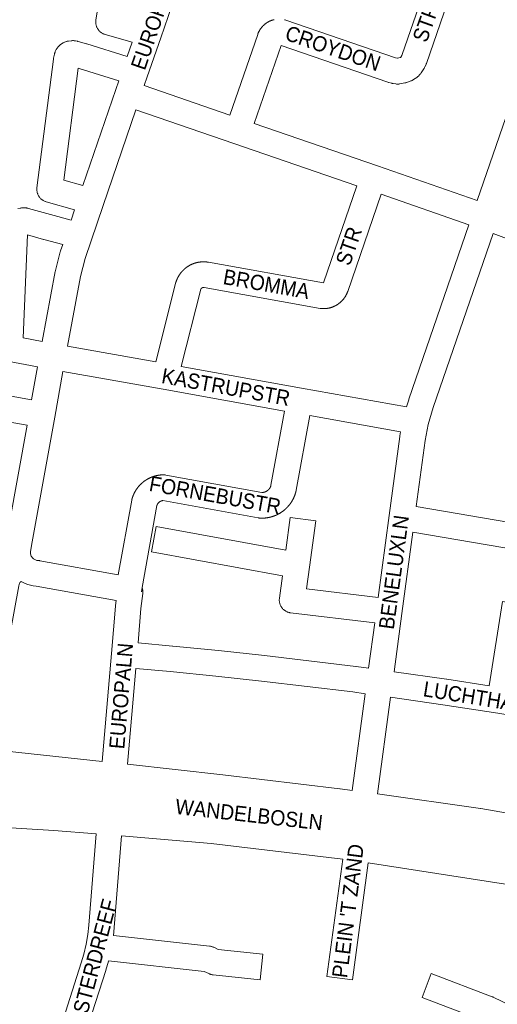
# Model space of a CAD drawing. Header units: metres. Extents: x 123819 to 142731, y 393440 to 405763.
# Tile 120 of 256: x 131279 to 131520, y 397616 to 398115. Entities that reach past the tile are written whole.
import ezdxf
from ezdxf.enums import TextEntityAlignment as Align

# ---------------------------------------------------------------- set-up
doc = ezdxf.new("R2010")
doc.units = ezdxf.units.M
doc.header["$MEASUREMENT"] = 0
doc.layers.add('gs-anno-wegen algemeen tekst', color=7, linetype='Continuous', lineweight=0)
doc.layers.add('gs-knt-wegen algemeen', color=7, linetype='Continuous', lineweight=0)
doc.styles.add('Style-Arial', font='arial.ttf')

msp = doc.modelspace()

# ---------------------------------------------------------------- linework, layer by layer
at = {"layer": 'gs-knt-wegen algemeen', "color": 7, "linetype": 'Continuous', "flags": 128}
for points in [[(131277.6, 398019.39), (131278.86, 398019.63), (131279.12, 398019.67), (131279.39, 398019.71), (131279.65, 398019.73), (131279.91, 398019.74), (131280.18, 398019.74), (131281.37, 398019.72), (131281.65, 398019.71), (131281.93, 398019.69), (131282.21, 398019.66), (131282.48, 398019.61), (131282.75, 398019.55), (131283.02, 398019.48), (131294.15, 398016.36), (131304.57, 398013.61), (131306.32, 398018.71), (131291.97, 398022.84), (131291.66, 398022.93), (131291.37, 398023.04), (131291.07, 398023.17), (131290.79, 398023.3), (131290.51, 398023.46), (131290.24, 398023.62), (131289.97, 398023.8), (131289.72, 398023.99), (131289.47, 398024.2), (131289.24, 398024.41), (131289.02, 398024.64), (131288.8, 398024.88), (131288.6, 398025.12), (131288.42, 398025.38), (131288.24, 398025.65), (131288.08, 398025.92), (131287.93, 398026.2), (131287.8, 398026.49), (131287.68, 398026.79), (131287.57, 398027.09), (131287.48, 398027.39), (131287.41, 398027.7), (131287.35, 398028.01), (131287.3, 398028.33), (131287.27, 398028.65), (131287.26, 398028.96), (131287.26, 398029.28), (131287.28, 398029.6), (131287.31, 398029.92), (131295.63, 398095.02), (131295.66, 398095.27), (131295.71, 398095.52), (131296.15, 398097.66), (131296.21, 398097.92), (131296.28, 398098.17), (131296.36, 398098.42), (131296.45, 398098.67), (131296.54, 398098.91), (131296.75, 398099.38), (131296.87, 398099.65), (131297, 398099.91), (131297.15, 398100.16), (131297.3, 398100.41), (131297.47, 398100.65), (131297.65, 398100.88), (131297.84, 398101.11), (131298.04, 398101.32), (131298.43, 398101.73), (131298.63, 398101.93), (131298.84, 398102.12), (131299.05, 398102.3), (131299.27, 398102.47), (131299.51, 398102.63), (131299.74, 398102.79), (131300.64, 398103.33), (131300.91, 398103.48), (131301.17, 398103.62), (131301.45, 398103.75), (131301.73, 398103.86), (131302.01, 398103.96), (131302.3, 398104.05), (131302.59, 398104.12), (131302.89, 398104.18), (131303.19, 398104.22), (131304.66, 398104.42), (131304.96, 398104.45), (131305.27, 398104.46), (131305.58, 398104.47), (131305.88, 398104.46), (131306.19, 398104.43), (131306.49, 398104.39), (131306.79, 398104.34), (131307.82, 398104.13), (131308.03, 398104.08), (131308.25, 398104.03), (131312.32, 398102.91), (131312.57, 398102.84), (131332.94, 398096.35), (131335.45, 398103.67), (131321.76, 398107.61), (131321.46, 398107.7), (131321.16, 398107.81), (131320.87, 398107.93), (131320.59, 398108.07), (131320.31, 398108.22), (131320.04, 398108.39), (131319.77, 398108.57), (131319.52, 398108.76), (131319.28, 398108.96), (131319.04, 398109.18), (131318.82, 398109.4), (131318.61, 398109.64), (131318.41, 398109.88), (131318.22, 398110.14), (131318.05, 398110.4), (131317.89, 398110.68), (131317.74, 398110.96), (131317.6, 398111.24), (131317.48, 398111.54), (131317.38, 398111.84), (131317.28, 398112.14), (131317.21, 398112.45), (131317.15, 398112.76), (131317.1, 398113.07), (131317.07, 398113.39), (131317.05, 398113.7), (131317.05, 398114.02), (131317.07, 398114.34), (131317.1, 398114.65), (131317.15, 398114.97), (131327.05, 398172.42)], [(131374.24, 398176.53), (131370.48, 398165.56), (131349.99, 398105.92), (131343.19, 398086.11), (131341.67, 398081.69)], [(131412.65, 398115.09), (131412.77, 398115.06), (131413.05, 398114.99), (131413.32, 398114.9), (131468.98, 398095.79), (131469.82, 398095.58), (131469.88, 398095.57), (131470.67, 398095.72), (131471.38, 398095.98), (131471.61, 398096.15), (131472.09, 398096.87), (131472.34, 398097.42), (131486.29, 398137.96)], [(131498.59, 398133.72), (131484.56, 398092.93), (131484.47, 398092.68), (131484.36, 398092.44), (131483.79, 398091.12), (131483.67, 398090.87), (131483.54, 398090.63), (131483.41, 398090.39), (131483.26, 398090.15), (131481.98, 398088.21), (131481.82, 398087.98), (131481.64, 398087.75), (131481.46, 398087.53), (131481.27, 398087.32), (131481.07, 398087.12), (131480.47, 398086.54), (131480.27, 398086.36), (131480.07, 398086.18), (131479.85, 398086.02), (131479.63, 398085.86), (131478.09, 398084.8), (131477.83, 398084.63), (131477.56, 398084.47), (131477.28, 398084.33), (131476.99, 398084.19), (131476.7, 398084.08), (131474.7, 398083.32), (131474.42, 398083.22), (131474.14, 398083.14), (131473.85, 398083.07), (131473.56, 398083.01), (131471.16, 398082.58), (131470.86, 398082.53), (131470.57, 398082.5), (131470.27, 398082.48), (131469.98, 398082.47), (131469.68, 398082.48), (131469.38, 398082.5), (131469.09, 398082.54), (131467.68, 398082.74), (131467.47, 398082.77), (131467.26, 398082.81), (131467.05, 398082.86), (131465.6, 398083.21), (131465.31, 398083.29), (131465.03, 398083.38), (131410.93, 398101.95), (131397.36, 398062.53)], [(131510.33, 398023.43), (131531.23, 398084.16), (131543.01, 398118.4)], [(131385.05, 398066.77), (131399.11, 398107.64), (131399.16, 398107.76), (131399.2, 398107.89), (131399.25, 398108.01), (131399.3, 398108.14), (131399.35, 398108.26), (131399.4, 398108.38), (131399.45, 398108.51), (131399.51, 398108.63), (131399.56, 398108.75), (131399.62, 398108.87), (131399.68, 398108.99), (131399.74, 398109.11), (131399.8, 398109.23), (131399.86, 398109.35), (131399.93, 398109.46), (131399.99, 398109.58), (131400.06, 398109.69), (131400.13, 398109.81), (131400.19, 398109.92), (131400.27, 398110.04), (131400.34, 398110.15), (131400.41, 398110.26), (131400.49, 398110.37), (131400.56, 398110.48), (131400.64, 398110.59), (131400.72, 398110.7), (131400.8, 398110.8), (131400.88, 398110.91), (131400.96, 398111.02), (131401.04, 398111.12), (131401.13, 398111.22), (131401.21, 398111.32), (131401.3, 398111.43), (131401.39, 398111.53), (131401.48, 398111.63), (131401.56, 398111.72), (131401.66, 398111.82), (131401.75, 398111.92), (131401.84, 398112.01), (131401.94, 398112.11), (131402.03, 398112.2), (131402.13, 398112.29), (131402.23, 398112.38), (131402.33, 398112.47), (131402.43, 398112.56), (131402.53, 398112.65), (131402.63, 398112.73), (131402.73, 398112.82), (131402.84, 398112.9), (131402.94, 398112.98), (131403.05, 398113.06), (131403.15, 398113.14), (131403.26, 398113.22), (131403.37, 398113.3), (131403.48, 398113.38), (131403.59, 398113.45), (131403.7, 398113.52), (131403.81, 398113.6), (131403.93, 398113.67), (131404.04, 398113.74), (131404.15, 398113.81), (131404.27, 398113.87), (131404.39, 398113.94), (131404.5, 398114), (131404.62, 398114.07), (131404.74, 398114.13), (131404.86, 398114.19), (131404.98, 398114.25), (131405.1, 398114.3), (131405.22, 398114.36), (131405.34, 398114.42), (131405.46, 398114.47), (131405.58, 398114.52), (131405.71, 398114.57), (131405.83, 398114.62), (131405.96, 398114.67), (131406.08, 398114.71), (131406.21, 398114.76), (131406.33, 398114.8), (131406.46, 398114.84), (131406.59, 398114.88), (131406.72, 398114.92), (131406.84, 398114.96), (131406.97, 398114.99), (131407.1, 398115.03), (131407.23, 398115.06), (131407.36, 398115.09)], [(131300.93, 398033.81), (131310.55, 398031.04), (131327.25, 398079.77), (131328.71, 398084.04), (131308.74, 398090.39), (131308.18, 398090.54), (131300.93, 398033.81)], [(131341.67, 398081.69), (131385.05, 398066.77)], [(131337.45, 398069.38), (131320.86, 398020.97), (131311.63, 397994.03), (131309.33, 397985.01), (131302.8, 397949.73)], [(131449.31, 398030.89), (131386.97, 398052.34), (131337.45, 398069.38)], [(131397.36, 398062.53), (131459.7, 398041.08), (131459.73, 398041.07), (131510.33, 398023.43)], [(131347.58, 397941.72), (131357.69, 397982.05), (131357.76, 397982.33), (131357.85, 397982.6), (131357.88, 397982.68), (131357.91, 397982.75), (131357.93, 397982.83), (131357.96, 397982.91), (131357.99, 397982.98), (131358.02, 397983.06), (131358.05, 397983.13), (131358.08, 397983.21), (131358.11, 397983.28), (131358.14, 397983.36), (131358.17, 397983.43), (131358.2, 397983.51), (131358.23, 397983.58), (131358.26, 397983.66), (131358.3, 397983.73), (131358.33, 397983.8), (131358.36, 397983.88), (131358.39, 397983.95), (131358.43, 397984.02), (131358.46, 397984.1), (131358.5, 397984.17), (131358.53, 397984.24), (131358.57, 397984.31), (131358.61, 397984.39), (131358.64, 397984.46), (131358.68, 397984.53), (131358.72, 397984.6), (131358.75, 397984.67), (131358.79, 397984.74), (131358.83, 397984.82), (131358.87, 397984.89), (131358.91, 397984.96), (131358.95, 397985.03), (131358.99, 397985.1), (131359.03, 397985.17), (131359.07, 397985.24), (131359.11, 397985.31), (131359.15, 397985.38), (131359.19, 397985.45), (131359.24, 397985.51), (131359.28, 397985.58), (131359.32, 397985.65), (131359.37, 397985.72), (131359.41, 397985.79), (131359.45, 397985.85), (131359.5, 397985.92), (131359.54, 397985.99), (131359.59, 397986.05), (131359.63, 397986.12), (131359.68, 397986.19), (131359.73, 397986.25), (131359.77, 397986.32), (131359.82, 397986.39), (131359.87, 397986.45), (131359.92, 397986.52), (131359.96, 397986.58), (131360.01, 397986.64), (131360.06, 397986.71), (131360.11, 397986.77), (131360.16, 397986.84), (131360.21, 397986.9), (131360.26, 397986.96), (131360.31, 397987.03), (131360.36, 397987.09), (131360.41, 397987.15), (131360.47, 397987.21), (131360.52, 397987.27), (131360.57, 397987.34), (131360.62, 397987.4), (131360.68, 397987.46), (131360.73, 397987.52), (131360.78, 397987.58), (131360.84, 397987.64), (131360.89, 397987.7), (131360.95, 397987.76), (131361, 397987.82), (131361.06, 397987.88), (131361.11, 397987.93), (131361.17, 397987.99), (131361.23, 397988.05), (131361.28, 397988.11), (131361.34, 397988.16), (131361.4, 397988.22), (131361.45, 397988.28), (131361.51, 397988.33), (131361.57, 397988.39), (131361.63, 397988.45), (131361.69, 397988.5), (131361.75, 397988.56), (131361.81, 397988.61), (131361.87, 397988.67), (131361.93, 397988.72), (131361.99, 397988.77), (131362.05, 397988.83), (131362.11, 397988.88), (131362.17, 397988.93), (131362.23, 397988.98), (131362.29, 397989.04), (131362.36, 397989.09), (131362.42, 397989.14), (131362.48, 397989.19), (131362.54, 397989.24), (131362.61, 397989.29), (131362.67, 397989.34), (131362.73, 397989.39), (131362.8, 397989.44), (131362.86, 397989.49), (131362.93, 397989.54), (131362.99, 397989.58), (131363.06, 397989.63), (131363.12, 397989.68), (131363.19, 397989.73), (131363.25, 397989.77), (131363.32, 397989.82), (131363.39, 397989.86), (131363.45, 397989.91), (131363.52, 397989.96), (131363.59, 397990), (131363.66, 397990.05), (131363.72, 397990.09), (131363.79, 397990.13), (131363.86, 397990.18), (131363.93, 397990.22), (131364, 397990.26), (131364.07, 397990.3), (131364.14, 397990.35), (131364.2, 397990.39), (131364.27, 397990.43), (131364.34, 397990.47), (131364.41, 397990.51), (131364.48, 397990.55), (131364.55, 397990.59), (131364.63, 397990.63), (131364.7, 397990.67), (131364.77, 397990.7), (131364.84, 397990.74), (131364.91, 397990.78), (131364.98, 397990.82), (131365.05, 397990.85), (131365.13, 397990.89), (131365.2, 397990.93), (131365.27, 397990.96), (131365.34, 397991), (131365.42, 397991.03), (131365.49, 397991.06), (131365.56, 397991.1), (131365.64, 397991.13), (131365.71, 397991.17), (131365.78, 397991.2), (131365.86, 397991.23), (131365.93, 397991.26), (131366.01, 397991.29), (131366.08, 397991.32), (131366.16, 397991.35), (131366.23, 397991.38), (131366.31, 397991.41), (131366.38, 397991.44), (131366.46, 397991.47), (131366.53, 397991.5), (131366.61, 397991.53), (131366.68, 397991.56), (131366.76, 397991.58), (131366.84, 397991.61), (131366.91, 397991.64), (131366.99, 397991.66), (131367.07, 397991.69), (131367.14, 397991.72), (131367.22, 397991.74), (131367.3, 397991.76), (131367.37, 397991.79), (131367.45, 397991.81), (131367.53, 397991.83), (131367.61, 397991.86), (131367.68, 397991.88), (131367.76, 397991.9), (131367.84, 397991.92), (131367.92, 397991.94), (131367.99, 397991.96), (131368.07, 397991.98), (131368.15, 397992), (131368.23, 397992.02), (131368.31, 397992.04), (131368.39, 397992.06), (131368.46, 397992.08), (131368.54, 397992.09), (131368.62, 397992.11), (131368.7, 397992.13), (131368.78, 397992.14), (131368.86, 397992.16), (131368.94, 397992.18), (131369.02, 397992.19), (131369.1, 397992.2), (131369.18, 397992.22), (131369.26, 397992.23), (131369.34, 397992.24), (131369.42, 397992.26), (131369.49, 397992.27), (131369.5, 397992.27), (131369.5, 397992.27), (131369.58, 397992.28), (131369.66, 397992.29), (131369.74, 397992.3), (131369.82, 397992.31), (131369.9, 397992.32), (131369.98, 397992.33), (131370.06, 397992.34), (131370.14, 397992.35), (131370.22, 397992.36), (131370.3, 397992.37), (131370.38, 397992.37), (131370.46, 397992.38), (131370.54, 397992.39), (131370.62, 397992.39), (131370.7, 397992.4), (131370.78, 397992.4), (131370.86, 397992.41), (131370.94, 397992.41), (131371.02, 397992.42), (131371.1, 397992.42), (131371.19, 397992.42), (131371.27, 397992.42), (131371.35, 397992.43), (131371.43, 397992.43), (131371.51, 397992.43), (131371.59, 397992.43), (131371.67, 397992.43), (131371.75, 397992.43), (131371.83, 397992.43), (131371.91, 397992.43), (131371.99, 397992.43), (131372.07, 397992.42), (131372.16, 397992.42), (131372.24, 397992.42), (131372.32, 397992.41), (131372.4, 397992.41), (131372.48, 397992.41), (131372.56, 397992.4), (131372.64, 397992.4), (131372.72, 397992.39), (131372.8, 397992.39), (131372.88, 397992.38), (131372.96, 397992.37), (131373.04, 397992.36), (131373.12, 397992.36), (131373.2, 397992.35), (131373.28, 397992.34), (131373.36, 397992.33), (131373.44, 397992.32), (131373.52, 397992.31), (131373.6, 397992.3), (131373.68, 397992.29), (131373.76, 397992.28), (131373.84, 397992.27), (131373.92, 397992.25), (131374, 397992.24), (131374.08, 397992.23), (131374.16, 397992.21), (131374.24, 397992.2), (131432.41, 397981.77), (131449.31, 398030.89)], [(131461.61, 398026.63), (131444.68, 397977.42), (131444.64, 397977.3), (131444.59, 397977.17), (131444.55, 397977.04), (131444.5, 397976.92), (131444.45, 397976.79), (131444.4, 397976.67), (131444.35, 397976.55), (131444.29, 397976.42), (131444.24, 397976.3), (131444.18, 397976.18), (131444.13, 397976.06), (131444.07, 397975.94), (131444.01, 397975.82), (131443.95, 397975.7), (131443.88, 397975.58), (131443.82, 397975.46), (131443.76, 397975.34), (131443.69, 397975.23), (131443.62, 397975.11), (131443.56, 397975), (131443.49, 397974.88), (131443.42, 397974.77), (131443.34, 397974.65), (131443.27, 397974.54), (131443.2, 397974.43), (131443.12, 397974.32), (131443.05, 397974.21), (131442.97, 397974.1), (131442.89, 397973.99), (131442.81, 397973.88), (131442.73, 397973.78), (131442.65, 397973.67), (131442.56, 397973.57), (131442.48, 397973.46), (131442.39, 397973.36), (131442.31, 397973.26), (131442.22, 397973.15), (131442.13, 397973.05), (131442.04, 397972.95), (131441.95, 397972.85), (131441.86, 397972.76), (131441.77, 397972.66), (131441.67, 397972.56), (131441.58, 397972.47), (131441.48, 397972.37), (131441.39, 397972.28), (131441.29, 397972.19), (131441.19, 397972.1), (131441.09, 397972.01), (131440.99, 397971.92), (131440.89, 397971.83), (131440.79, 397971.74), (131440.69, 397971.66), (131440.58, 397971.57), (131440.48, 397971.49), (131440.37, 397971.41), (131440.27, 397971.33), (131440.16, 397971.25), (131440.05, 397971.17), (131439.94, 397971.09), (131439.83, 397971.01), (131439.72, 397970.94), (131439.61, 397970.86), (131439.5, 397970.79), (131439.38, 397970.72), (131439.27, 397970.64), (131439.16, 397970.57), (131439.04, 397970.51), (131438.93, 397970.44), (131438.81, 397970.37), (131438.69, 397970.31), (131438.57, 397970.24), (131438.46, 397970.18), (131438.34, 397970.12), (131438.22, 397970.06), (131438.1, 397970), (131437.98, 397969.94), (131437.85, 397969.89), (131437.73, 397969.83), (131437.61, 397969.78), (131437.49, 397969.72), (131437.36, 397969.67), (131437.24, 397969.62), (131437.11, 397969.57), (131436.99, 397969.53), (131436.86, 397969.48), (131436.74, 397969.43), (131436.61, 397969.39), (131436.48, 397969.35), (131436.35, 397969.31), (131436.23, 397969.27), (131436.1, 397969.23), (131435.97, 397969.19), (131435.84, 397969.16), (131435.71, 397969.12), (131435.58, 397969.09), (131435.45, 397969.06), (131435.32, 397969.03), (131435.19, 397969), (131435.06, 397968.97), (131434.93, 397968.95), (131434.79, 397968.92), (131434.66, 397968.9), (131434.53, 397968.88), (131434.4, 397968.86), (131434.26, 397968.84), (131434.13, 397968.82), (131434, 397968.8), (131433.87, 397968.79), (131433.73, 397968.77), (131433.6, 397968.76), (131433.47, 397968.75), (131433.33, 397968.74), (131433.2, 397968.73), (131433.06, 397968.73), (131432.93, 397968.72), (131432.8, 397968.72), (131432.66, 397968.71), (131432.53, 397968.71), (131432.39, 397968.71), (131432.26, 397968.71), (131432.13, 397968.72), (131431.99, 397968.72), (131431.86, 397968.73), (131431.72, 397968.73), (131431.59, 397968.74), (131431.46, 397968.75), (131431.32, 397968.76), (131431.04, 397968.8), (131430.76, 397968.84), (131371.94, 397979.38), (131371.94, 397979.38), (131371.91, 397979.39), (131371.87, 397979.39), (131371.84, 397979.4), (131371.81, 397979.4), (131371.78, 397979.41), (131371.74, 397979.41), (131371.71, 397979.41), (131371.68, 397979.41), (131371.65, 397979.41), (131371.61, 397979.41), (131371.58, 397979.41), (131371.55, 397979.41), (131371.52, 397979.4), (131371.49, 397979.4), (131371.45, 397979.4), (131371.42, 397979.39), (131371.39, 397979.39), (131371.36, 397979.38), (131371.33, 397979.38), (131371.29, 397979.37), (131371.26, 397979.36), (131371.23, 397979.35), (131371.2, 397979.34), (131371.17, 397979.33), (131371.14, 397979.32), (131371.11, 397979.31), (131371.08, 397979.3), (131371.05, 397979.29), (131371.02, 397979.28), (131370.99, 397979.26), (131370.96, 397979.25), (131370.93, 397979.23), (131370.9, 397979.22), (131370.87, 397979.2), (131370.84, 397979.19), (131370.82, 397979.17), (131370.79, 397979.15), (131370.76, 397979.13), (131370.74, 397979.12), (131370.71, 397979.1), (131370.68, 397979.08), (131370.66, 397979.06), (131370.63, 397979.04), (131370.61, 397979.02), (131370.58, 397978.99), (131370.56, 397978.97), (131370.54, 397978.95), (131370.52, 397978.93), (131370.49, 397978.9), (131370.47, 397978.88), (131370.45, 397978.85), (131370.43, 397978.83), (131370.41, 397978.8), (131370.39, 397978.78), (131370.37, 397978.75), (131370.35, 397978.73), (131370.33, 397978.7), (131370.31, 397978.67), (131370.3, 397978.65), (131370.28, 397978.62), (131370.27, 397978.59), (131370.25, 397978.56), (131370.23, 397978.53), (131370.22, 397978.5), (131360.42, 397939.42)], [(131506.1, 398011.11), (131461.61, 398026.63)], [(131474.55, 397918.92), (131475.59, 397922.49), (131475.69, 397922.79), (131506.1, 398011.11)], [(131280.25, 397953.9), (131289.99, 397952.07), (131296.56, 397987.59), (131296.61, 397987.8), (131296.66, 397988.01), (131299.08, 397997.5), (131299.15, 397997.76), (131299.23, 397998.01), (131300.34, 398001.26), (131290.78, 398003.78), (131290.68, 398003.81), (131282.56, 398006.09), (131280.25, 397953.9)], [(131518.35, 398006.7), (131488.05, 397918.7), (131485.5, 397909.94), (131485.5, 397909.94), (131485.5, 397909.94)], [(131673.31, 397948.99), (131671.36, 397949.68), (131664.74, 397952.04), (131664.64, 397952.08), (131616.76, 397970.04), (131518.35, 398006.7)], [(131302.8, 397949.73), (131347.58, 397941.72)], [(131263.74, 397926.16), (131284.61, 397922.47), (131287.65, 397939.26), (131272.29, 397942.14)], [(131360.42, 397939.42), (131421.35, 397928.48), (131474.55, 397918.92)], [(131300.46, 397936.92), (131296.27, 397913.77), (131284.83, 397850.57), (131283.96, 397845.6), (131283.95, 397845.21), (131283.97, 397844.83), (131284.04, 397844.44), (131284.13, 397844.07), (131284.26, 397843.71), (131284.43, 397843.35), (131284.62, 397843.02), (131284.85, 397842.71), (131285.08, 397842.43), (131285.34, 397842.18), (131285.61, 397841.95), (131285.91, 397841.75), (131286.22, 397841.57), (131286.55, 397841.42), (131286.89, 397841.3), (131287.23, 397841.2), (131287.59, 397841.14), (131287.95, 397841.11), (131288.23, 397841.09), (131288.5, 397841.06), (131288.78, 397841.01), (131328.49, 397833.9)], [(131412.63, 397916.82), (131351.27, 397927.84), (131300.46, 397936.92)], [(131263.12, 397861.26), (131273.19, 397859.34), (131282.29, 397909.65), (131263.79, 397912.93), (131263.12, 397861.26)], [(131328.49, 397833.9), (131335.29, 397871.63), (131335.34, 397871.9), (131335.41, 397872.17), (131335.43, 397872.25), (131335.45, 397872.33), (131335.47, 397872.42), (131335.5, 397872.5), (131335.52, 397872.58), (131335.55, 397872.66), (131335.57, 397872.74), (131335.6, 397872.82), (131335.62, 397872.9), (131335.65, 397872.98), (131335.67, 397873.06), (131335.7, 397873.14), (131335.73, 397873.22), (131335.75, 397873.3), (131335.78, 397873.38), (131335.81, 397873.46), (131335.84, 397873.54), (131335.87, 397873.62), (131335.9, 397873.7), (131335.93, 397873.78), (131335.96, 397873.86), (131335.99, 397873.94), (131336.02, 397874.02), (131336.05, 397874.09), (131336.08, 397874.17), (131336.12, 397874.25), (131336.15, 397874.33), (131336.18, 397874.41), (131336.22, 397874.48), (131336.25, 397874.56), (131336.28, 397874.64), (131336.32, 397874.72), (131336.35, 397874.79), (131336.39, 397874.87), (131336.42, 397874.95), (131336.46, 397875.02), (131336.5, 397875.1), (131336.53, 397875.18), (131336.57, 397875.25), (131336.61, 397875.33), (131336.65, 397875.4), (131336.69, 397875.48), (131336.72, 397875.55), (131336.76, 397875.63), (131336.8, 397875.7), (131336.84, 397875.78), (131336.88, 397875.85), (131336.92, 397875.92), (131336.97, 397876), (131337.01, 397876.07), (131337.05, 397876.15), (131337.09, 397876.22), (131337.13, 397876.29), (131337.18, 397876.37), (131337.22, 397876.44), (131337.26, 397876.51), (131337.31, 397876.58), (131337.35, 397876.65), (131337.4, 397876.73), (131337.44, 397876.8), (131337.49, 397876.87), (131337.54, 397876.94), (131337.58, 397877.01), (131337.63, 397877.08), (131337.67, 397877.15), (131337.68, 397877.15), (131337.68, 397877.15), (131337.72, 397877.22), (131337.77, 397877.29), (131337.82, 397877.36), (131337.87, 397877.43), (131337.92, 397877.5), (131337.97, 397877.57), (131338.01, 397877.64), (131338.06, 397877.7), (131338.11, 397877.77), (131338.16, 397877.84), (131338.22, 397877.91), (131338.27, 397877.98), (131338.32, 397878.04), (131338.37, 397878.11), (131338.42, 397878.18), (131338.47, 397878.24), (131338.53, 397878.31), (131338.58, 397878.37), (131338.64, 397878.44), (131338.69, 397878.51), (131338.74, 397878.57), (131338.8, 397878.64), (131338.85, 397878.7), (131338.91, 397878.76), (131338.96, 397878.83), (131339.02, 397878.89), (131339.08, 397878.95), (131339.13, 397879.02), (131339.19, 397879.08), (131339.25, 397879.14), (131339.3, 397879.2), (131339.36, 397879.27), (131339.42, 397879.33), (131339.48, 397879.39), (131339.54, 397879.45), (131339.6, 397879.51), (131339.65, 397879.57), (131339.71, 397879.63), (131339.77, 397879.69), (131339.83, 397879.75), (131339.89, 397879.81), (131339.96, 397879.87), (131340.02, 397879.93), (131340.08, 397879.98), (131340.14, 397880.04), (131340.2, 397880.1), (131340.26, 397880.16), (131340.33, 397880.21), (131340.39, 397880.27), (131340.45, 397880.33), (131340.52, 397880.38), (131340.58, 397880.44), (131340.64, 397880.49), (131340.71, 397880.55), (131340.77, 397880.6), (131340.84, 397880.66), (131340.9, 397880.71), (131340.97, 397880.76), (131341.03, 397880.82), (131341.1, 397880.87), (131341.17, 397880.92), (131341.23, 397880.98), (131341.3, 397881.03), (131341.37, 397881.08), (131341.43, 397881.13), (131341.5, 397881.18), (131341.57, 397881.23), (131341.64, 397881.28), (131341.71, 397881.33), (131341.77, 397881.38), (131341.84, 397881.43), (131341.91, 397881.48), (131341.98, 397881.53), (131342.05, 397881.58), (131342.12, 397881.62), (131342.19, 397881.67), (131342.26, 397881.72), (131342.33, 397881.77), (131342.4, 397881.81), (131342.47, 397881.86), (131342.54, 397881.9), (131342.61, 397881.95), (131342.69, 397881.99), (131342.76, 397882.04), (131342.83, 397882.08), (131342.9, 397882.13), (131342.97, 397882.17), (131343.05, 397882.21), (131343.12, 397882.26), (131343.19, 397882.3), (131343.27, 397882.34), (131343.34, 397882.38), (131343.42, 397882.42), (131343.49, 397882.47), (131343.56, 397882.5), (131343.64, 397882.55), (131343.71, 397882.59), (131343.79, 397882.62), (131343.86, 397882.66), (131343.94, 397882.7), (131344.01, 397882.74), (131344.09, 397882.78), (131344.16, 397882.82), (131344.24, 397882.85), (131344.32, 397882.89), (131344.39, 397882.93), (131344.47, 397882.96), (131344.55, 397883), (131344.62, 397883.03), (131344.7, 397883.07), (131344.78, 397883.1), (131344.85, 397883.14), (131344.93, 397883.17), (131345.01, 397883.2), (131345.09, 397883.24), (131345.17, 397883.27), (131345.25, 397883.3), (131345.32, 397883.33), (131345.4, 397883.36), (131345.48, 397883.39), (131345.56, 397883.42), (131345.64, 397883.45), (131345.72, 397883.48), (131345.8, 397883.51), (131345.88, 397883.54), (131345.96, 397883.57), (131346.04, 397883.6), (131346.12, 397883.63), (131346.2, 397883.65), (131346.28, 397883.68), (131346.36, 397883.71), (131346.44, 397883.73), (131346.52, 397883.76), (131346.6, 397883.78), (131346.68, 397883.81), (131346.76, 397883.83), (131346.84, 397883.86), (131346.92, 397883.88), (131347, 397883.9), (131347.09, 397883.93), (131347.17, 397883.95), (131347.25, 397883.97), (131347.33, 397883.99), (131347.41, 397884.01), (131347.49, 397884.03), (131347.58, 397884.05), (131347.66, 397884.07), (131347.74, 397884.09), (131347.82, 397884.11), (131347.91, 397884.13), (131347.99, 397884.15), (131348.07, 397884.16), (131348.15, 397884.18), (131348.24, 397884.2), (131348.32, 397884.22), (131348.4, 397884.23), (131348.49, 397884.25), (131348.57, 397884.26), (131348.65, 397884.28), (131348.74, 397884.29), (131348.82, 397884.31), (131348.9, 397884.32), (131348.99, 397884.33), (131349.07, 397884.34), (131349.15, 397884.36), (131349.24, 397884.37), (131349.32, 397884.38), (131349.41, 397884.39), (131349.49, 397884.4), (131349.57, 397884.41), (131349.66, 397884.42), (131349.74, 397884.43), (131349.83, 397884.44), (131349.91, 397884.45), (131349.99, 397884.46), (131350.08, 397884.46), (131350.16, 397884.47), (131350.25, 397884.48), (131350.33, 397884.48), (131350.42, 397884.49), (131350.5, 397884.49), (131350.59, 397884.5), (131350.67, 397884.5), (131350.75, 397884.51), (131350.84, 397884.51), (131350.92, 397884.51), (131351.01, 397884.52), (131351.09, 397884.52), (131351.18, 397884.52), (131351.26, 397884.52), (131351.34, 397884.52), (131351.65, 397884.52), (131351.96, 397884.5), (131352.27, 397884.47), (131352.58, 397884.42), (131401.24, 397875.6), (131401.28, 397875.6), (131401.33, 397875.6), (131401.38, 397875.6), (131401.43, 397875.6), (131401.48, 397875.6), (131401.53, 397875.6), (131401.58, 397875.61), (131401.63, 397875.61), (131401.68, 397875.62), (131401.73, 397875.62), (131401.78, 397875.63), (131401.83, 397875.63), (131401.88, 397875.64), (131401.93, 397875.65), (131401.97, 397875.65), (131402.02, 397875.66), (131402.07, 397875.67), (131402.12, 397875.68), (131402.17, 397875.69), (131402.22, 397875.7), (131402.27, 397875.71), (131402.31, 397875.72), (131402.36, 397875.73), (131402.41, 397875.74), (131402.46, 397875.76), (131402.51, 397875.77), (131402.55, 397875.78), (131402.6, 397875.8), (131402.65, 397875.81), (131402.7, 397875.83), (131402.74, 397875.84), (131402.79, 397875.86), (131402.84, 397875.88), (131402.88, 397875.89), (131402.93, 397875.91), (131402.97, 397875.93), (131403.02, 397875.95), (131403.07, 397875.97), (131403.11, 397875.99), (131403.16, 397876.01), (131403.2, 397876.03), (131403.25, 397876.05), (131403.29, 397876.07), (131403.34, 397876.09), (131403.38, 397876.11), (131403.42, 397876.14), (131403.47, 397876.16), (131403.51, 397876.18), (131403.56, 397876.21), (131403.6, 397876.23), (131403.64, 397876.26), (131403.68, 397876.28), (131403.73, 397876.31), (131403.77, 397876.33), (131403.81, 397876.36), (131403.85, 397876.39), (131403.89, 397876.42), (131403.93, 397876.44), (131403.97, 397876.47), (131404.01, 397876.5), (131404.05, 397876.53), (131404.09, 397876.56), (131404.13, 397876.59), (131404.17, 397876.62), (131404.21, 397876.65), (131404.25, 397876.68), (131404.29, 397876.72), (131404.32, 397876.75), (131404.36, 397876.78), (131404.4, 397876.81), (131404.43, 397876.85), (131404.47, 397876.88), (131404.51, 397876.91), (131404.54, 397876.95), (131404.58, 397876.98), (131404.61, 397877.02), (131404.64, 397877.05), (131404.68, 397877.09), (131404.71, 397877.13), (131404.75, 397877.16), (131404.78, 397877.2), (131404.81, 397877.24), (131404.84, 397877.28), (131404.87, 397877.31), (131404.91, 397877.35), (131404.94, 397877.39), (131404.97, 397877.43), (131405, 397877.47), (131405.03, 397877.51), (131405.06, 397877.55), (131405.09, 397877.59), (131405.11, 397877.63), (131405.14, 397877.67), (131405.17, 397877.71), (131405.2, 397877.75), (131405.22, 397877.79), (131405.25, 397877.84), (131405.28, 397877.88), (131405.3, 397877.92), (131405.33, 397877.96), (131405.35, 397878.01), (131405.37, 397878.05), (131405.4, 397878.09), (131405.42, 397878.14), (131405.44, 397878.18), (131405.46, 397878.23), (131405.49, 397878.27), (131405.51, 397878.32), (131405.53, 397878.36), (131405.55, 397878.41), (131405.57, 397878.45), (131405.59, 397878.5), (131405.61, 397878.54), (131405.63, 397878.59), (131405.64, 397878.64), (131405.66, 397878.68), (131405.68, 397878.73), (131405.69, 397878.77), (131405.71, 397878.82), (131405.72, 397878.87), (131405.74, 397878.92), (131405.75, 397878.96), (131405.77, 397879.01), (131405.78, 397879.06), (131405.79, 397879.11), (131405.81, 397879.15), (131405.82, 397879.2), (131405.83, 397879.25), (131412.63, 397916.82)], [(131425.45, 397914.52), (131418.62, 397876.81), (131418.58, 397876.61), (131418.56, 397876.51), (131418.54, 397876.41), (131418.52, 397876.32), (131418.49, 397876.22), (131418.47, 397876.12), (131418.45, 397876.03), (131418.42, 397875.93), (131418.4, 397875.84), (131418.37, 397875.74), (131418.35, 397875.65)], [(131471.51, 397906.24), (131425.45, 397914.52)], [(131485.5, 397909.94), (131483.94, 397901.94), (131479.42, 397868.47)], [(131418.35, 397875.65), (131418.32, 397875.55), (131418.29, 397875.46), (131418.27, 397875.36), (131418.24, 397875.27), (131418.21, 397875.17), (131418.18, 397875.08), (131418.15, 397874.99), (131418.12, 397874.89), (131418.09, 397874.8), (131418.06, 397874.7), (131418.03, 397874.61), (131418, 397874.52), (131417.96, 397874.42), (131417.93, 397874.33), (131417.9, 397874.24), (131417.86, 397874.15), (131417.83, 397874.05), (131417.79, 397873.96), (131417.76, 397873.87), (131417.72, 397873.78), (131417.69, 397873.68), (131417.65, 397873.6), (131417.61, 397873.5), (131417.57, 397873.41), (131417.54, 397873.32), (131417.5, 397873.23), (131417.46, 397873.14), (131417.42, 397873.05), (131417.38, 397872.96), (131417.34, 397872.87), (131417.29, 397872.78), (131417.25, 397872.69), (131417.21, 397872.6), (131417.17, 397872.51), (131417.12, 397872.43), (131417.08, 397872.34), (131417.03, 397872.25), (131416.99, 397872.16), (131416.94, 397872.08), (131416.9, 397871.99), (131416.85, 397871.9), (131416.8, 397871.81), (131416.76, 397871.73), (131416.71, 397871.64), (131416.66, 397871.56), (131416.61, 397871.47), (131416.56, 397871.39), (131416.51, 397871.3), (131416.46, 397871.22), (131416.41, 397871.13), (131416.36, 397871.05), (131416.31, 397870.96), (131416.25, 397870.88), (131416.2, 397870.8), (131416.15, 397870.71), (131416.1, 397870.63), (131416.04, 397870.55), (131415.99, 397870.47), (131415.93, 397870.38), (131415.88, 397870.3), (131415.82, 397870.22), (131415.76, 397870.14), (131415.71, 397870.06), (131415.65, 397869.98), (131415.59, 397869.9), (131415.53, 397869.82), (131415.48, 397869.74), (131415.42, 397869.66), (131415.36, 397869.58), (131415.3, 397869.5), (131415.24, 397869.43), (131415.18, 397869.35), (131415.12, 397869.27), (131415.05, 397869.19), (131414.99, 397869.12), (131414.93, 397869.04), (131414.87, 397868.96), (131414.8, 397868.89), (131414.74, 397868.81), (131414.68, 397868.74), (131414.61, 397868.67), (131414.55, 397868.59), (131414.48, 397868.52), (131414.41, 397868.44), (131414.35, 397868.37), (131414.28, 397868.3), (131414.21, 397868.23), (131414.15, 397868.15), (131414.08, 397868.08), (131414.01, 397868.01), (131413.94, 397867.94), (131413.87, 397867.87), (131413.8, 397867.8), (131413.74, 397867.73), (131413.66, 397867.66), (131413.59, 397867.59), (131413.52, 397867.52), (131413.45, 397867.45), (131413.38, 397867.39), (131413.31, 397867.32), (131413.23, 397867.25), (131413.16, 397867.19), (131413.09, 397867.12), (131413.02, 397867.05), (131412.94, 397866.99), (131412.87, 397866.92), (131412.79, 397866.86), (131412.72, 397866.8), (131412.64, 397866.73), (131412.57, 397866.67), (131412.49, 397866.61), (131412.42, 397866.54), (131412.34, 397866.48), (131412.26, 397866.42), (131412.18, 397866.36), (131412.11, 397866.3), (131412.03, 397866.24), (131411.95, 397866.18), (131411.87, 397866.12), (131411.79, 397866.06), (131411.71, 397866), (131411.63, 397865.94), (131411.55, 397865.89), (131411.47, 397865.83), (131411.39, 397865.77), (131411.31, 397865.72), (131411.23, 397865.66), (131411.15, 397865.61), (131411.07, 397865.55), (131410.98, 397865.5), (131410.9, 397865.44), (131410.82, 397865.39), (131410.73, 397865.33), (131410.65, 397865.28), (131410.57, 397865.23), (131410.48, 397865.18), (131410.4, 397865.13), (131410.32, 397865.08), (131410.23, 397865.03), (131410.14, 397864.98), (131410.06, 397864.93), (131409.98, 397864.88), (131409.89, 397864.83), (131409.8, 397864.78), (131409.72, 397864.74), (131409.63, 397864.69), (131409.54, 397864.64), (131409.45, 397864.6), (131409.37, 397864.55), (131409.28, 397864.51), (131409.19, 397864.46), (131409.1, 397864.42), (131409.02, 397864.37), (131408.93, 397864.33), (131408.84, 397864.29), (131408.75, 397864.25), (131408.66, 397864.2), (131408.57, 397864.16), (131408.48, 397864.12), (131408.39, 397864.08), (131408.3, 397864.04), (131408.21, 397864), (131408.12, 397863.97), (131408.03, 397863.93), (131407.93, 397863.89), (131407.84, 397863.85), (131407.75, 397863.82), (131407.66, 397863.78), (131407.57, 397863.75), (131407.48, 397863.71), (131407.38, 397863.68), (131407.29, 397863.64), (131407.2, 397863.61), (131407.11, 397863.58), (131407.01, 397863.54), (131406.92, 397863.51), (131406.83, 397863.48), (131406.73, 397863.45), (131406.64, 397863.42), (131406.54, 397863.39), (131406.45, 397863.36), (131406.36, 397863.33), (131406.26, 397863.3), (131406.17, 397863.28), (131406.07, 397863.25), (131405.98, 397863.22), (131405.88, 397863.2), (131405.79, 397863.17), (131405.69, 397863.14), (131405.6, 397863.12), (131405.5, 397863.1), (131405.41, 397863.07), (131405.31, 397863.05), (131405.21, 397863.03), (131405.12, 397863.01), (131405.02, 397862.98), (131404.92, 397862.96), (131404.83, 397862.94), (131404.73, 397862.92), (131404.63, 397862.9), (131404.54, 397862.89), (131404.44, 397862.87), (131404.34, 397862.85), (131404.25, 397862.83), (131404.15, 397862.82), (131404.05, 397862.8), (131403.96, 397862.79), (131403.86, 397862.77), (131403.76, 397862.76), (131403.66, 397862.74), (131403.56, 397862.73), (131403.47, 397862.72), (131403.37, 397862.7), (131403.27, 397862.69), (131403.17, 397862.68), (131403.07, 397862.67), (131402.98, 397862.66), (131402.88, 397862.65), (131402.78, 397862.64), (131402.68, 397862.63), (131402.58, 397862.63), (131402.49, 397862.62), (131402.39, 397862.61), (131402.29, 397862.61), (131402.19, 397862.6), (131402.09, 397862.6), (131401.99, 397862.59), (131401.89, 397862.59), (131401.8, 397862.58), (131401.7, 397862.58), (131401.6, 397862.58), (131401.5, 397862.58), (131401.4, 397862.58), (131401.3, 397862.58), (131401.2, 397862.58), (131401.11, 397862.58), (131401.01, 397862.58), (131400.91, 397862.58), (131400.81, 397862.58), (131400.71, 397862.58), (131400.61, 397862.59), (131400.51, 397862.59), (131400.42, 397862.59), (131400.32, 397862.6), (131400.22, 397862.6), (131400.12, 397862.61), (131399.87, 397862.63), (131399.62, 397862.66), (131399.37, 397862.7), (131351.02, 397871.47), (131350.96, 397871.46), (131350.89, 397871.45), (131350.83, 397871.44), (131350.77, 397871.43), (131350.71, 397871.41), (131350.64, 397871.4), (131350.58, 397871.38), (131350.52, 397871.37), (131350.46, 397871.35), (131350.4, 397871.33), (131350.34, 397871.31), (131350.28, 397871.29), (131350.22, 397871.27), (131350.16, 397871.24), (131350.1, 397871.22), (131350.04, 397871.19), (131349.98, 397871.17), (131349.92, 397871.14), (131349.87, 397871.11), (131349.81, 397871.08), (131349.75, 397871.05), (131349.7, 397871.02), (131349.64, 397870.99), (131349.59, 397870.95), (131349.53, 397870.92), (131349.48, 397870.88), (131349.43, 397870.85), (131349.38, 397870.81), (131349.32, 397870.77), (131349.27, 397870.74), (131349.22, 397870.7), (131349.17, 397870.66), (131349.12, 397870.61), (131349.08, 397870.57), (131349.03, 397870.53), (131348.98, 397870.48), (131348.94, 397870.44), (131348.89, 397870.39), (131348.85, 397870.35), (131348.81, 397870.3), (131348.76, 397870.25), (131348.72, 397870.21), (131348.68, 397870.16), (131348.64, 397870.11), (131348.6, 397870.06), (131348.56, 397870), (131348.53, 397869.95), (131348.49, 397869.9), (131348.45, 397869.85), (131348.42, 397869.79), (131348.39, 397869.74), (131348.35, 397869.68), (131348.32, 397869.63), (131348.29, 397869.57), (131348.26, 397869.52), (131348.23, 397869.46), (131348.2, 397869.4), (131348.18, 397869.34), (131348.15, 397869.29), (131348.13, 397869.23), (131348.1, 397869.17), (131348.08, 397869.11), (131348.06, 397869.05), (131348.04, 397868.99), (131340.56, 397827.44), (131340.18, 397825.33)], [(131479.42, 397868.47), (131649.31, 397839.4)], [(131477.68, 397855.56), (131472.14, 397814.34), (131468.16, 397784.73)], [(131701.95, 397814.73), (131653.08, 397825.54), (131477.68, 397855.56)], [(131279.36, 397830.51), (131278.93, 397830.21), (131278.65, 397829.96), (131278.45, 397829.71), (131278.41, 397829.62), (131278.03, 397828.26), (131271.49, 397792.25), (131271.36, 397790.88), (131270.82, 397780.03), (131270.8, 397779.76), (131270.77, 397779.48), (131270.72, 397779.21), (131266.03, 397753.04), (131264.75, 397745.28), (131265.5, 397745.14), (131320.28, 397739.37)], [(131320.28, 397739.37), (131324.99, 397794), (131327.02, 397818.07), (131327.04, 397818.3), (131327.36, 397820.87), (131286.85, 397828.13), (131285.43, 397828.3), (131284.03, 397828.58), (131282.66, 397828.98), (131281.33, 397829.49), (131280.04, 397830.11), (131279.36, 397830.51)], [(131338.51, 397799.35), (131356.01, 397797.79), (131356.07, 397797.78), (131379.26, 397795.5), (131379.32, 397795.5), (131402.48, 397793.02), (131402.57, 397793.01), (131448.84, 397787.46), (131448.97, 397787.44), (131455.27, 397786.55)], [(131337.4, 397786.38), (131333.23, 397737.96)], [(131453.53, 397773.65), (131447.22, 397774.54), (131401.06, 397780.08), (131377.96, 397782.55), (131354.83, 397784.82), (131337.4, 397786.38)], [(131446.9, 397724.68), (131453.53, 397773.65)], [(131466.42, 397771.83), (131459.8, 397722.92)], [(131683.91, 397732.44), (131681.57, 397732.98), (131664.47, 397736.67), (131636.06, 397742.66), (131603.75, 397749.13), (131578.37, 397753.97), (131554.76, 397758.19), (131520.66, 397763.84), (131492.89, 397768.08), (131466.42, 397771.83)], [(131333.23, 397737.96), (131381.48, 397732.54), (131381.52, 397732.53), (131381.52, 397732.53), (131381.52, 397732.53)], [(131381.52, 397732.53), (131440.73, 397725.48), (131440.8, 397725.47), (131446.9, 397724.68)], [(131459.8, 397722.92), (131511.9, 397715.49), (131512.11, 397715.45), (131557.44, 397707.51), (131557.52, 397707.49), (131628.33, 397694.19), (131628.5, 397694.15), (131673.02, 397684.48)], [(131317.2, 397702.68), (131295.91, 397704.37), (131268.34, 397706.06)], [(131296.11, 397594.81), (131309.74, 397637.37), (131310.99, 397641.65), (131312.17, 397646.78), (131312.99, 397651.73), (131313.49, 397656.35), (131317.2, 397702.68)], [(131442.18, 397689.8), (131375.48, 397697.69), (131330.18, 397701.61)], [(131549.85, 397672.83), (131532.24, 397676.05), (131455.08, 397688.03)]]:
    msp.add_lwpolyline(points, dxfattribs=at)
for points in [[(131455.27, 397786.55), (131458.36, 397809.53), (131415.77, 397814.65), (131415.46, 397814.69), (131415.15, 397814.75), (131414.85, 397814.82), (131414.55, 397814.91), (131414.25, 397815.02), (131413.96, 397815.13), (131413.68, 397815.26), (131413.4, 397815.41), (131413.13, 397815.56), (131412.87, 397815.74), (131412.61, 397815.92), (131412.37, 397816.11), (131412.14, 397816.32), (131411.91, 397816.54), (131411.7, 397816.76), (131411.49, 397817), (131411.3, 397817.25), (131411.12, 397817.5), (131410.96, 397817.77), (131410.8, 397818.04), (131410.66, 397818.32), (131410.53, 397818.61), (131410.42, 397818.9), (131410.32, 397819.19), (131410.24, 397819.49), (131410.17, 397819.8), (131410.11, 397820.11), (131410.07, 397820.42), (131410.04, 397820.73), (131410.03, 397821.04), (131410.04, 397821.35), (131410.06, 397821.67), (131410.09, 397821.98), (131411.63, 397833.39), (131345.29, 397845.47, -0.371568), (131345.28, 397845.48), (131347.61, 397858.27, -0.371569), (131347.62, 397858.27), (131413.36, 397846.31), (131415.6, 397862.98, -0.369446), (131415.61, 397862.99), (131428.5, 397861.26, -0.369444), (131428.51, 397861.25), (131425.36, 397837.82), (131423.87, 397826.79), (131460.09, 397822.44), (131465.67, 397863.98), (131471.06, 397903.87), (131471.09, 397904.06), (131471.12, 397904.24), (131471.51, 397906.24)], [(131340.18, 397825.33), (131340.7, 397826.94, -0.670303), (131340.72, 397826.94), (131340.8, 397826.63), (131340.86, 397826.33), (131340.9, 397826.01), (131340.93, 397825.7), (131340.95, 397825.38), (131340.95, 397825.07), (131340.93, 397824.75), (131340.9, 397824.44), (131339.98, 397816.85), (131338.51, 397799.35)], [(131468.16, 397784.73), (131494.75, 397780.96), (131494.82, 397780.95), (131516.27, 397777.68), (131523.11, 397820.28, -0.370926), (131523.12, 397820.29), (131535.95, 397818.23), (131535.95, 397818.23, -0.405449), (131535.96, 397818.22), (131535.96, 397818.22)], [(131330.18, 397701.61), (131326.46, 397655.22), (131326.44, 397655.04), (131326.03, 397651.23), (131374.65, 397645.8), (131374.93, 397645.76), (131375.2, 397645.71), (131375.48, 397645.65), (131375.75, 397645.58), (131376.02, 397645.49), (131376.28, 397645.39), (131376.54, 397645.29), (131376.8, 397645.17), (131379.08, 397644.04), (131401.69, 397641.66), (131401.7, 397641.66, -0.399485), (131401.71, 397641.65), (131401.71, 397641.65)], [(131447.04, 397628.69), (131447.04, 397628.69), (131434.16, 397630.43, -0.369495), (131434.15, 397630.44), (131442.18, 397689.8)], [(131455.08, 397688.03), (131447.05, 397628.69, -0.280096), (131447.04, 397628.69)], [(131498.83, 397554.78), (131524.35, 397589.48), (131527.91, 397594.86), (131530.2, 397598.73), (131530.66, 397599.6), (131513.04, 397608.06), (131482.34, 397619.71, -0.386175), (131482.33, 397619.72), (131486.95, 397631.88, -0.386179), (131486.96, 397631.88), (131517.91, 397620.13), (131518.17, 397620.03), (131518.42, 397619.92), (131536.23, 397611.37), (131537.29, 397613.83), (131538.78, 397618.01), (131541.34, 397626.88), (131542.76, 397633.54), (131549.85, 397672.83)], [(131401.71, 397641.65), (131400.34, 397628.72, -0.368008), (131400.33, 397628.71), (131376.56, 397631.22), (131376.28, 397631.25), (131376, 397631.3), (131375.72, 397631.36), (131375.44, 397631.44), (131375.17, 397631.52), (131374.9, 397631.62), (131374.63, 397631.73), (131374.37, 397631.85), (131372.07, 397632.98), (131323.6, 397638.4), (131323.59, 397638.37), (131323.54, 397638.19), (131322.22, 397633.65), (131322.17, 397633.48), (131308.4, 397590.5)]]:
    msp.add_lwpolyline(points, format="xyb", dxfattribs=at)

# ---------------------------------------------------------------- texts
at = {"layer": 'gs-anno-wegen algemeen tekst', "color": 7, "style": 'Style-Arial', "width": 0.909091}
for s, rotation, p in [('EUROPALN', 71.0341, (131347.02, 398115.7)), ('STR', 70.2843, (131484.28, 398113.54)), ('CROYDON', 341.0287, (131437.25, 398100.6)), ('STR', 70.9671, (131445.26, 398000.43)), ('BROMMA', 349.9037, (131403.49, 397981.17)), ('KASTRUPSTR', 349.7351, (131383, 397929.02)), ('FORNEBUSTR', 349.7813, (131377.53, 397874.28)), ('BENELUXLN', 82.3334, (131468.06, 397835.21)), ('EUROPALN', 85.1874, (131329.92, 397772.49)), ('LUCHTHAVENLN', 350.7048, (131522.01, 397769.87)), ('WANDELBOSLN', 353.5998, (131394.75, 397712.43)), ("PLEIN 'T ZAND", 82.767, (131444.8, 397663.63))]:
    msp.add_text(s, height=7.7, rotation=rotation, dxfattribs=at).set_placement(p, align=Align.MIDDLE_CENTER)
at = {"layer": 'gs-anno-wegen algemeen tekst', "color": 7, "insert": (131315.13, 397634.35), "char_height": 7.7, "attachment_point": 5, "rotation": 75.2254, "line_spacing_factor": 0.6, "style": 'Style-Arial'}
msp.add_mtext('\\H1x;\\W0.909091;EKSTERDREEF', dxfattribs=at)

doc.saveas('drawing.dxf')
